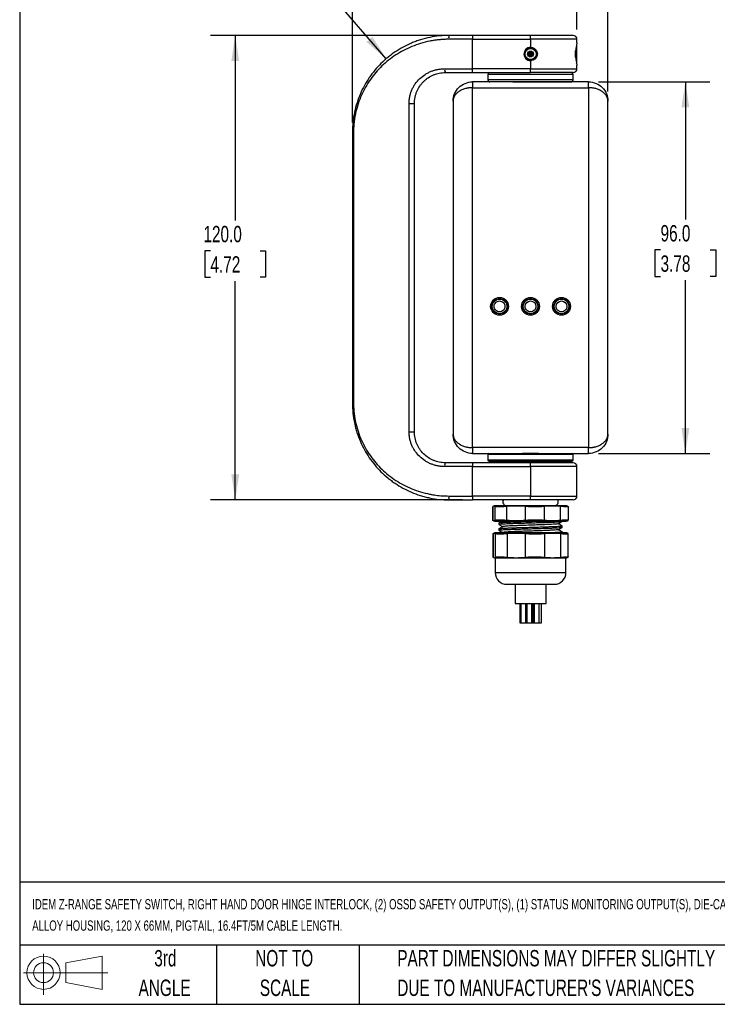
# Model space of a CAD drawing. Header units: millimetres. Extents: x 13 to 546, y 13 to 419.
# Tile 1 of 16: x 13 to 193, y 13 to 267. Entities that reach past the tile are written whole.
import ezdxf

# ---------------------------------------------------------------- set-up
doc = ezdxf.new("R2010")
doc.units = ezdxf.units.MM
doc.header["$LTSCALE"] = 2
doc.layers.add('DIMENSIONS', color=140, linetype='Continuous', lineweight=25)
doc.layers.add('TEXT', color=140, linetype='Continuous', lineweight=25)
doc.styles.add('SLDTEXTSTYLE0', font='TXT', dxfattribs={"width": 0.7})
doc.dimstyles.new('SLDDIMSTYLE0', dxfattribs={"dimtxt": 4.316016, "dimasz": 6.604, "dimexe": 0, "dimexo": 0.0625, "dimgap": 1.079004, "dimtad": 0, "dimtih": 1, "dimtoh": 1, "dimrnd": 1e-09, "dimzin": 4, "dimdsep": 46, "dimtxsty": 'SLDTEXTSTYLE0', "dimsah": 1, "dimcen": 0, "dimadec": 0, "dimazin": 1, "dimtfac": 1, "dimtofl": 0, "dimtmove": 0, "dimatfit": 3, "dimfxl": 0, "dimfrac": 2, "dimtolj": 1, "dimtzin": 12, "dimarcsym": 0})
doc.dimstyles.new('SLDDIMSTYLE1', dxfattribs={"dimtxt": 4.316016, "dimasz": 6.604, "dimexe": 0, "dimexo": 0.0625, "dimgap": 1.079004, "dimtad": 0, "dimtih": 1, "dimtoh": 1, "dimrnd": 1e-09, "dimzin": 4, "dimdsep": 46, "dimtxsty": 'SLDTEXTSTYLE0', "dimsah": 1, "dimcen": 0.09, "dimadec": 0, "dimazin": 1, "dimtfac": 1, "dimtofl": 0, "dimtmove": 0, "dimatfit": 3, "dimfxl": 0, "dimfrac": 2, "dimtolj": 1, "dimtzin": 12, "dimarcsym": 0})

# ---------------------------------------------------------------- blocks, each defined once
blk = doc.blocks.new('Block11')
at = {"color": 7, "linetype": 'Continuous', "lineweight": 18}
for p, q in [((5.18, 10.62), (5.18, 0)), ((10.96, 8.33), (20.35, 10.06)), ((10.96, 3.19), (10.96, 8.33)), ((20.35, 10.06), (20.35, 1.46)), ((0, 5.76), (21.75, 5.76)), ((10.96, 3.19), (20.35, 1.46))]:
    blk.add_line(p, q, dxfattribs=at)
for radius in [4.3, 2.57]:
    blk.add_circle((5.18, 5.76), radius, dxfattribs=at)
blk = doc.blocks.new('Block12')
at = {"color": 7, "linetype": 'Continuous'}
blk.add_blockref('Block11', (0, 0), dxfattribs=at)
blk = doc.blocks.new('_D')
at = {"layer": 'DIMENSIONS'}
for p, q in [((61.97, 285.17), (60.52, 285.17)), ((60.52, 285.17), (60.52, 278.31)), ((74.79, 285.17), (76.24, 285.17)), ((76.24, 285.17), (76.24, 278.31)), ((83.63, 284.56), (77.69, 284.56)), ((107.36, 256.98), (83.63, 284.56)), ((60.52, 278.31), (61.97, 278.31)), ((76.24, 278.31), (74.79, 278.31))]:
    blk.add_line(p, q, dxfattribs=at)
blk.add_solid([(107.36, 256.98), (103.82, 262.65), (102.28, 261.33)], dxfattribs=at)
at = {"layer": 'DIMENSIONS', "char_height": 4.233, "attachment_point": 1, "style": 'SLDTEXTSTYLE0'}
for s, insert in [('R25.0', (60.01, 291.6)), ('0.98', (61.97, 283.77))]:
    blk.add_mtext(s, dxfattribs=dict(at, insert=insert))
blk = doc.blocks.new('_D_1')
at = {"layer": 'DIMENSIONS'}
for p, q in [((98.66, 240.57), (98.66, 309.63)), ((164.66, 248.57), (164.66, 309.63)), ((98.66, 303.28), (118.97, 303.28)), ((124.82, 303.28), (123.37, 303.28)), ((123.37, 303.28), (123.37, 296.42)), ((137.64, 303.28), (139.09, 303.28)), ((139.09, 303.28), (139.09, 296.42)), ((164.66, 303.28), (143.49, 303.28)), ((123.37, 296.42), (124.82, 296.42)), ((139.09, 296.42), (137.64, 296.42))]:
    blk.add_line(p, q, dxfattribs=at)
for points in [[(98.66, 303.28), (105.26, 302.26), (105.26, 304.3)], [(164.66, 303.28), (158.06, 304.3), (158.06, 302.26)]]:
    blk.add_solid(points, dxfattribs=at)
at = {"layer": 'DIMENSIONS', "char_height": 4.233, "attachment_point": 1, "style": 'SLDTEXTSTYLE0'}
for s, insert in [('66.0', (124.82, 309.7)), ('2.60', (124.82, 301.88))]:
    blk.add_mtext(s, dxfattribs=dict(at, insert=insert))
blk = doc.blocks.new('_D_2')
at = {"layer": 'DIMENSIONS'}
for p, q in [((98.66, 240.57), (98.66, 290.91)), ((156.66, 264.57), (156.66, 290.91)), ((98.66, 284.56), (115.68, 284.56)), ((121.53, 284.56), (120.08, 284.56)), ((120.08, 284.56), (120.08, 277.7)), ((134.35, 284.56), (135.8, 284.56)), ((135.8, 284.56), (135.8, 277.7)), ((156.66, 284.56), (140.2, 284.56)), ((120.08, 277.7), (121.53, 277.7)), ((135.8, 277.7), (134.35, 277.7))]:
    blk.add_line(p, q, dxfattribs=at)
for points in [[(98.66, 284.56), (105.26, 283.55), (105.26, 285.58)], [(156.66, 284.56), (150.06, 285.58), (150.06, 283.55)]]:
    blk.add_solid(points, dxfattribs=at)
at = {"layer": 'DIMENSIONS', "char_height": 4.233, "attachment_point": 1, "style": 'SLDTEXTSTYLE0'}
for s, insert in [('58.0', (121.53, 290.99)), ('2.28', (121.53, 283.16))]:
    blk.add_mtext(s, dxfattribs=dict(at, insert=insert))
blk = doc.blocks.new('_D_3')
at = {"layer": 'DIMENSIONS'}
for p, q in [((127.12, 263.03), (62.03, 263.03)), ((68.38, 263.03), (68.38, 215.22)), ((61.97, 207.39), (60.52, 207.39)), ((60.52, 207.39), (60.52, 200.53)), ((74.79, 207.39), (76.24, 207.39)), ((76.24, 207.39), (76.24, 200.53)), ((60.52, 200.53), (61.97, 200.53)), ((68.38, 143.03), (68.38, 199.57)), ((76.24, 200.53), (74.79, 200.53)), ((127.12, 143.03), (62.03, 143.03))]:
    blk.add_line(p, q, dxfattribs=at)
for points in [[(68.38, 263.03), (67.37, 256.42), (69.4, 256.42)], [(68.38, 143.03), (69.4, 149.63), (67.37, 149.63)]]:
    blk.add_solid(points, dxfattribs=at)
at = {"layer": 'DIMENSIONS', "char_height": 4.233, "attachment_point": 1, "style": 'SLDTEXTSTYLE0'}
for s, insert in [('120.0', (60.17, 213.82)), ('4.72', (61.97, 205.99))]:
    blk.add_mtext(s, dxfattribs=dict(at, insert=insert))
blk = doc.blocks.new('_D_4')
at = {"layer": 'DIMENSIONS'}
for p, q in [((162.2, 251.03), (191.01, 251.03)), ((184.66, 251.03), (184.66, 215.43)), ((178.25, 207.61), (176.8, 207.61)), ((176.8, 207.61), (176.8, 200.75)), ((191.08, 207.61), (192.53, 207.61)), ((192.53, 207.61), (192.53, 200.75)), ((176.8, 200.75), (178.25, 200.75)), ((184.66, 155.03), (184.66, 199.78)), ((192.53, 200.75), (191.08, 200.75)), ((162.2, 155.03), (191.01, 155.03))]:
    blk.add_line(p, q, dxfattribs=at)
for points in [[(184.66, 251.03), (183.65, 244.42), (185.68, 244.42)], [(184.66, 155.03), (185.68, 161.63), (183.65, 161.63)]]:
    blk.add_solid(points, dxfattribs=at)
at = {"layer": 'DIMENSIONS', "char_height": 4.233, "attachment_point": 1, "style": 'SLDTEXTSTYLE0'}
for s, insert in [('96.0', (178.25, 214.03)), ('3.78', (178.25, 206.2))]:
    blk.add_mtext(s, dxfattribs=dict(at, insert=insert))

msp = doc.modelspace()

# ---------------------------------------------------------------- linework, layer by layer
for p, q in [((129.661, 262.027), (123.518, 262.027)), ((129.661, 263.027), (129.661, 262.027)), ((144.661, 263.027), (129.661, 263.027)), ((129.661, 254.427), (129.661, 262.027)), ((129.661, 262.027), (144.661, 262.027)), ((144.661, 262.027), (144.661, 263.027)), ((144.661, 262.027), (144.661, 259.952)), ((156.661, 262.027), (144.661, 262.027)), ((156.661, 261.127), (156.661, 262.027)), ((144.661, 259.952), (144.661, 259.727)), ((156.661, 260.614), (156.573, 260.765)), ((156.661, 255.841), (156.661, 260.614)), ((144.072, 258.277), (143.913, 258.277)), ((144.507, 258.277), (144.086, 258.277)), ((144.906, 258.277), (144.507, 258.277)), ((145.281, 258.277), (144.919, 258.277)), ((145.364, 258.467), (145.281, 258.277)), ((145.377, 258.058), (145.281, 258.277)), ((145.409, 258.277), (145.281, 258.277)), ((156.307, 258.227), (156.307, 259.018)), ((156.307, 257.436), (156.307, 258.227)), ((122.494, 254.427), (129.661, 254.427)), ((129.661, 253.427), (129.661, 254.427)), ((144.661, 254.427), (129.661, 254.427)), ((144.661, 256.727), (144.661, 256.503)), ((144.661, 256.503), (144.661, 254.427)), ((144.661, 253.427), (144.661, 254.427)), ((144.661, 254.427), (156.661, 254.427)), ((156.575, 255.691), (156.661, 255.841)), ((156.661, 254.427), (156.661, 255.328)), ((129.661, 253.427), (144.661, 253.427)), ((133.661, 252.927), (133.661, 251.527)), ((155.661, 252.927), (133.661, 252.927)), ((155.661, 251.527), (155.661, 252.927)), ((159.661, 251.027), (129.661, 251.027)), ((129.661, 251.027), (129.661, 249.527)), ((129.661, 156.527), (129.661, 249.527)), ((129.661, 249.527), (159.661, 249.527)), ((155.661, 251.527), (133.661, 251.527)), ((159.661, 249.527), (159.661, 251.027)), ((159.661, 249.527), (159.661, 156.527)), ((113.28, 160.627), (113.28, 245.427)), ((113.28, 245.427), (114.661, 245.427)), ((114.661, 160.627), (114.661, 245.427)), ((124.661, 246.027), (124.661, 160.027)), ((164.661, 160.027), (164.661, 246.027)), ((98.947, 238.027), (98.661, 238.027)), ((98.661, 238.027), (98.661, 168.027)), ((98.947, 238.027), (98.947, 168.027)), ((98.947, 168.027), (98.661, 168.027)), ((113.28, 160.627), (114.661, 160.627)), ((129.661, 156.527), (129.661, 155.027)), ((159.661, 156.527), (129.661, 156.527)), ((159.661, 155.027), (159.661, 156.527)), ((129.661, 155.027), (142.602, 155.027)), ((133.961, 155.027), (133.661, 154.727)), ((133.661, 154.727), (133.661, 153.327)), ((155.661, 154.727), (133.661, 154.727)), ((133.661, 153.327), (133.961, 153.027)), ((155.661, 153.327), (133.661, 153.327)), ((133.961, 153.027), (155.361, 153.027)), ((135.061, 153.027), (135.461, 152.627)), ((146.72, 155.027), (142.602, 155.027)), ((146.72, 155.027), (159.661, 155.027)), ((153.861, 152.627), (154.261, 153.027)), ((155.661, 154.727), (155.361, 155.027)), ((155.361, 153.027), (155.661, 153.327)), ((155.661, 153.327), (155.661, 154.727)), ((129.661, 151.627), (122.494, 151.627)), ((129.661, 152.627), (129.661, 151.627)), ((144.661, 152.627), (129.661, 152.627)), ((129.661, 144.027), (129.661, 151.627)), ((129.661, 151.627), (144.661, 151.627)), ((144.661, 151.627), (144.661, 152.627)), ((144.661, 151.627), (144.661, 144.027)), ((156.661, 151.627), (144.661, 151.627)), ((156.661, 144.027), (156.661, 151.627)), ((123.518, 144.027), (129.661, 144.027)), ((129.661, 144.027), (129.661, 143.027)), ((144.661, 144.027), (129.661, 144.027)), ((144.661, 143.027), (129.661, 143.027)), ((144.661, 143.027), (144.661, 144.027)), ((144.661, 144.027), (156.661, 144.027)), ((134.881, 141.297), (134.881, 137.758)), ((134.917, 141.34), (134.891, 141.297)), ((134.917, 137.714), (134.917, 141.34)), ((144.661, 141.527), (135.465, 141.527)), ((135.543, 137.714), (135.543, 141.34)), ((138.545, 137.714), (138.545, 141.34)), ((143.325, 137.714), (143.325, 141.34)), ((153.857, 141.527), (144.661, 141.527)), ((148.289, 137.714), (148.289, 141.34)), ((152.444, 137.714), (152.444, 141.34)), ((154.23, 141.407), (154.404, 141.34)), ((154.441, 137.758), (154.441, 141.297)), ((134.917, 137.714), (134.891, 137.758)), ((135.465, 137.527), (144.661, 137.527)), ((144.661, 137.527), (153.857, 137.527)), ((152.861, 137.48), (152.861, 137.527)), ((154.23, 137.647), (154.404, 137.714)), ((136.461, 137.009), (136.461, 136.72)), ((136.461, 135.489), (136.461, 135.2)), ((152.861, 135.96), (152.861, 136.249)), ((134.934, 134.31), (134.934, 128.244)), ((134.97, 134.358), (134.97, 128.197)), ((153.811, 134.527), (135.511, 134.527)), ((135.589, 128.197), (135.589, 134.358)), ((137.542, 134.601), (137.415, 134.527)), ((138.592, 134.358), (138.592, 128.197)), ((143.318, 134.358), (143.318, 128.197)), ((148.282, 134.358), (148.282, 128.197)), ((152.391, 134.358), (152.391, 128.197)), ((152.82, 134.426), (152.836, 134.44)), ((152.837, 134.42), (152.848, 134.426)), ((152.861, 134.527), (152.861, 134.729)), ((154.351, 134.358), (154.18, 134.414)), ((154.388, 128.244), (154.388, 134.31)), ((135.511, 128.027), (135.511, 124.227)), ((135.511, 128.027), (135.577, 128.027)), ((135.577, 128.027), (153.811, 128.027)), ((153.811, 124.227), (153.811, 128.027)), ((154.351, 128.197), (154.18, 128.14)), ((135.511, 124.227), (153.811, 124.227)), ((140.661, 121.227), (140.661, 116.227)), ((148.661, 116.227), (148.661, 121.227)), ((140.661, 116.227), (148.661, 116.227)), ((141.923, 116.227), (141.923, 111.227)), ((142.119, 116.227), (142.119, 111.227)), ((143.419, 111.227), (143.419, 116.227)), ((143.74, 116.227), (143.74, 111.227)), ((145.04, 111.227), (145.04, 116.227)), ((145.311, 111.227), (145.311, 116.227)), ((145.564, 116.227), (145.564, 111.227)), ((146.864, 111.227), (146.864, 116.227)), ((147.519, 111.227), (147.519, 116.227)), ((141.923, 111.227), (142.119, 111.227)), ((142.119, 111.227), (143.419, 111.227)), ((143.419, 111.227), (143.74, 111.227)), ((143.74, 111.227), (145.04, 111.227)), ((145.04, 111.227), (145.311, 111.227)), ((145.311, 111.227), (145.564, 111.227)), ((145.564, 111.227), (146.864, 111.227)), ((146.864, 111.227), (147.519, 111.227))]:
    msp.add_line(p, q)
for centre, radius in [((144.661, 258.227), 1.45), ((144.661, 258.227), 0.75), ((136.661, 193.027), 2.3), ((136.661, 193.027), 2), ((136.661, 193.027), 1.9), ((144.661, 193.027), 2.3), ((144.661, 193.027), 2), ((144.661, 193.027), 1.9), ((152.661, 193.027), 2.3), ((152.661, 193.027), 2), ((152.661, 193.027), 1.9)]:
    msp.add_circle(centre, radius)
for centre, radius, start, end in [((125.375, 262.272), 1.873, 156.22765, 187.51214), ((155.661, 262.027), 1, 0, 90), ((144.661, 258.227), 1.725, 90, 270), ((144.661, 258.227), 1.5, 90, 270), ((167.65, 258.227), 11.365, 165.22224, 194.77777), ((124.119, 254.184), 1.643, 171.49318, 207.43146), ((155.661, 254.427), 1, 270, 0), ((134.161, 252.927), 0.5, 90, 180), ((155.161, 252.927), 0.5, 0, 90), ((134.161, 251.527), 0.5, 180, 270), ((155.161, 251.527), 0.5, 270, 0), ((124.119, 151.87), 1.643, 152.56854, 188.50682), ((155.661, 151.627), 1, 0, 90), ((125.375, 143.782), 1.873, 172.48786, 203.77235), ((138.511, 142.527), 1, 150, 270), ((150.811, 142.527), 1, 270, 30.56426), ((155.661, 144.027), 1, 270, 0), ((139.272, 127.018), 15, 104.70489, 106.20311), ((150.049, 127.018), 15, 73.79693, 75.29511), ((139.272, 152.036), 15, 253.79693, 255.29511), ((150.049, 152.036), 15, 284.70489, 286.20311), ((136.461, 129.618), 5, 100.95496, 103.21801), ((152.861, 129.618), 5, 74.61834, 79.04504), ((152.861, 132.936), 5, 280.95496, 285.35718), ((138.511, 124.227), 3, 180, 270), ((150.811, 124.227), 3, 270, 0)]:
    msp.add_arc(centre, radius, start, end)
for points, knots in [([(123.661, 263.027), (121.932, 263.027), (120.255, 262.85), (117.809, 262.347), (117.005, 262.139), (115.817, 261.768), (115.424, 261.635), (114.653, 261.351), (114.273, 261.201), (112.403, 260.408), (111, 259.643), (109.348, 258.529), (109.023, 258.297), (108.386, 257.822), (108.075, 257.578), (107.163, 256.827), (106.583, 256.301), (105.474, 255.198), (104.946, 254.621), (104.192, 253.715), (103.947, 253.407), (103.47, 252.775), (103.238, 252.451), (102.117, 250.809), (101.346, 249.415), (100.381, 247.176), (100.091, 246.405), (99.583, 244.805), (99.368, 243.991), (99.02, 242.336), (98.887, 241.494), (98.707, 239.779), (98.661, 238.902), (98.661, 238.027)], [0, 0, 0, 0, 0.125, 0.125, 0.1875, 0.1875, 0.21875, 0.21875, 0.25, 0.25, 0.375, 0.375, 0.40625, 0.40625, 0.4375, 0.4375, 0.5, 0.5, 0.5625, 0.5625, 0.59375, 0.59375, 0.625, 0.625, 0.75, 0.75, 0.8125, 0.8125, 0.875, 0.875, 0.9375, 0.9375, 1, 1, 1, 1]), ([(123.518, 262.027), (123.368, 262.026), (123.069, 262.025), (122.62, 262.012), (122.172, 261.993), (121.725, 261.965), (121.278, 261.929), (120.833, 261.885), (120.387, 261.833), (119.943, 261.773), (119.499, 261.705), (119.057, 261.63), (117.967, 261.423), (116.25, 260.994), (113.999, 260.193), (111.856, 259.194), (109.85, 258.015), (107.977, 256.663), (106.248, 255.149), (104.675, 253.487), (103.256, 251.668), (102.017, 249.722), (100.948, 247.611), (100.086, 245.387), (99.592, 243.576), (99.337, 242.31), (99.216, 241.597), (99.118, 240.884), (99.041, 240.171), (98.987, 239.457), (98.953, 238.742), (98.949, 238.265), (98.947, 238.027)], [0, 0, 0, 0, 0.0112414, 0.0224923, 0.0337561, 0.0450362, 0.0563362, 0.0676593, 0.079009, 0.0903887, 0.1018016, 0.1132512, 0.1247407, 0.1868144, 0.2498692, 0.3118683, 0.3746151, 0.4371268, 0.4996637, 0.5626868, 0.6246139, 0.6880737, 0.7493016, 0.8132278, 0.8745218, 0.8928384, 0.9109717, 0.9289527, 0.9468134, 0.9645861, 0.9823039, 1, 1, 1, 1]), ([(155.661, 263.027), (155.661, 263.027), (154.502, 263.027), (150.376, 263.027), (147.578, 263.027), (144.661, 263.027)], [0, 0, 0, 0, 0.5, 0.5, 1, 1, 1, 1]), ([(144.661, 259.952), (144.776, 259.952), (144.89, 259.941), (145.113, 259.898), (145.224, 259.865), (145.436, 259.78), (145.537, 259.728), (145.728, 259.605), (145.819, 259.533), (145.983, 259.375), (146.056, 259.288), (146.186, 259.1), (146.242, 258.999), (146.377, 258.686), (146.424, 258.457), (146.425, 258.115), (146.413, 258), (146.367, 257.776), (146.333, 257.667), (146.243, 257.457), (146.187, 257.356), (146.058, 257.169), (145.985, 257.082), (145.819, 256.922), (145.73, 256.851), (145.54, 256.728), (145.437, 256.674), (145.119, 256.547), (144.892, 256.503), (144.661, 256.503)], [0, 0, 0, 0, 0.0625, 0.0625, 0.125, 0.125, 0.1875, 0.1875, 0.25, 0.25, 0.3125, 0.3125, 0.375, 0.375, 0.5, 0.5, 0.5625, 0.5625, 0.625, 0.625, 0.6875, 0.6875, 0.75, 0.75, 0.8125, 0.8125, 0.875, 0.875, 1, 1, 1, 1]), ([(144.661, 259.727), (144.76, 259.727), (144.858, 259.717), (145.05, 259.679), (145.145, 259.65), (145.326, 259.575), (145.412, 259.529), (145.575, 259.42), (145.652, 259.357), (145.859, 259.15), (145.971, 258.983), (146.121, 258.623), (146.161, 258.426), (146.161, 258.128), (146.151, 258.03), (146.113, 257.838), (146.084, 257.743), (146.009, 257.562), (145.963, 257.476), (145.854, 257.313), (145.791, 257.236), (145.584, 257.029), (145.417, 256.917), (145.056, 256.767), (144.859, 256.727), (144.661, 256.727)], [0, 0, 0, 0, 0.0625, 0.0625, 0.125, 0.125, 0.1875, 0.1875, 0.25, 0.25, 0.375, 0.375, 0.5, 0.5, 0.5625, 0.5625, 0.625, 0.625, 0.6875, 0.6875, 0.75, 0.75, 0.875, 0.875, 1, 1, 1, 1]), ([(144.079, 258.291), (144.084, 258.38), (144.091, 258.515), (144.097, 258.654), (144.099, 258.702)], [0, 0, 0, 0, 0.6519184, 1, 1, 1, 1]), ([(144.106, 257.723), (144.102, 257.806), (144.093, 257.988), (144.084, 258.166), (144.079, 258.263)], [0, 0, 0, 0, 0.4527022, 1, 1, 1, 1]), ([(144.507, 258.277), (144.435, 258.113), (144.34, 257.899), (144.246, 257.686), (144.225, 257.636)], [0, 0, 0, 0, 0.7668533, 1, 1, 1, 1]), ([(144.507, 258.277), (144.435, 258.441), (144.351, 258.63), (144.268, 258.819), (144.257, 258.844)], [0, 0, 0, 0, 0.8679497, 1, 1, 1, 1]), ([(144.496, 257.511), (144.497, 257.567), (144.5, 257.72), (144.503, 257.975), (144.506, 258.176), (144.507, 258.277)], [0, 0, 0, 0, 0.2223611, 0.6110302, 1, 1, 1, 1]), ([(144.507, 258.277), (144.506, 258.369), (144.503, 258.561), (144.5, 258.785), (144.498, 258.916), (144.498, 258.949)], [0, 0, 0, 0, 0.4043667, 0.8485913, 1, 1, 1, 1]), ([(144.804, 258.952), (144.762, 258.856), (144.663, 258.631), (144.564, 258.406), (144.507, 258.277)], [0, 0, 0, 0, 0.4272282, 1, 1, 1, 1]), ([(144.844, 257.513), (144.788, 257.639), (144.676, 257.894), (144.564, 258.148), (144.507, 258.277)], [0, 0, 0, 0, 0.4944521, 1, 1, 1, 1]), ([(144.897, 257.522), (144.897, 257.572), (144.9, 257.723), (144.906, 257.971), (144.91, 258.166), (144.912, 258.263)], [0, 0, 0, 0, 0.1995526, 0.5996004, 1, 1, 1, 1]), ([(144.912, 258.291), (144.91, 258.38), (144.906, 258.566), (144.901, 258.777), (144.899, 258.9), (144.899, 258.923)], [0, 0, 0, 0, 0.426183, 0.8943951, 1, 1, 1, 1]), ([(145.281, 258.277), (145.209, 258.113), (145.102, 257.869), (144.994, 257.625), (144.959, 257.545)], [0, 0, 0, 0, 0.6722069, 1, 1, 1, 1]), ([(145.281, 258.277), (145.209, 258.441), (145.119, 258.645), (145.03, 258.849), (145.012, 258.888)], [0, 0, 0, 0, 0.80460419, 1, 1, 1, 1]), ([(145.281, 258.277), (145.285, 258.369), (145.291, 258.477), (145.296, 258.582), (145.297, 258.597)], [0, 0, 0, 0, 0.85508933, 1, 1, 1, 1]), ([(145.302, 257.863), (145.3, 257.9), (145.293, 258.037), (145.286, 258.176), (145.281, 258.277)], [0, 0, 0, 0, 0.27542457, 1, 1, 1, 1]), ([(113.28, 245.427), (113.281, 245.514), (113.282, 245.687), (113.294, 245.946), (113.313, 246.205), (113.34, 246.463), (113.374, 246.72), (113.416, 246.976), (113.507, 247.443), (113.683, 248.113), (114.002, 248.958), (114.403, 249.763), (115.037, 250.771), (116.009, 251.901), (117.174, 252.815), (118.194, 253.403), (119, 253.77), (119.84, 254.061), (120.612, 254.248), (121.3, 254.357), (121.895, 254.416), (122.295, 254.424), (122.494, 254.427)], [0, 0, 0, 0, 0.0178325, 0.0356363, 0.0534294, 0.0712301, 0.0890563, 0.1069263, 0.1248577, 0.1872229, 0.2501069, 0.312155, 0.3748175, 0.4998258, 0.624792, 0.6870772, 0.7494262, 0.8121228, 0.8747043, 0.9165891, 0.9583005, 1, 1, 1, 1]), ([(114.661, 245.427), (114.661, 245.966), (114.715, 246.494), (114.872, 247.272), (114.937, 247.529), (115.094, 248.038), (115.186, 248.289), (115.492, 249.017), (115.741, 249.476), (116.182, 250.127), (116.34, 250.338), (116.673, 250.739), (116.848, 250.93), (117.215, 251.293), (117.407, 251.466), (117.809, 251.793), (118.019, 251.948), (118.669, 252.38), (119.124, 252.622), (119.84, 252.918), (120.084, 253.005), (120.584, 253.157), (120.839, 253.221), (121.609, 253.375), (122.13, 253.427), (122.661, 253.427)], [0, 0, 0, 0, 0.125, 0.125, 0.1875, 0.1875, 0.25, 0.25, 0.375, 0.375, 0.4375, 0.4375, 0.5, 0.5, 0.5625, 0.5625, 0.625, 0.625, 0.75, 0.75, 0.8125, 0.8125, 0.875, 0.875, 1, 1, 1, 1]), ([(155.661, 253.427), (155.66, 253.427), (155.658, 253.427), (155.642, 253.427), (155.617, 253.427), (155.581, 253.427), (155.535, 253.427), (155.438, 253.427), (155.249, 253.427), (154.9, 253.427), (154.445, 253.427), (153.689, 253.427), (152.495, 253.427), (151.023, 253.427), (149.73, 253.427), (148.73, 253.427), (147.705, 253.427), (146.794, 253.427), (146, 253.427), (145.332, 253.427), (144.885, 253.427), (144.661, 253.427)], [0, 0, 0, 0, 0.0194537, 0.0388729, 0.0582757, 0.0776802, 0.0971045, 0.1165667, 0.178315, 0.2400936, 0.3044161, 0.3687691, 0.5000067, 0.6312443, 0.6955668, 0.7599198, 0.821668, 0.8834467, 0.9223152, 0.9611179, 1, 1, 1, 1]), ([(124.661, 246.027), (124.661, 246.682), (124.791, 247.336), (125.292, 248.545), (125.663, 249.1), (126.588, 250.025), (127.143, 250.396), (128.352, 250.897), (129.006, 251.027), (129.661, 251.027)], [0, 0, 0, 0, 0.25, 0.25, 0.5, 0.5, 0.75, 0.75, 1, 1, 1, 1]), ([(129.661, 249.527), (129.592, 249.527), (129.453, 249.525), (129.246, 249.516), (129.039, 249.501), (128.832, 249.48), (128.626, 249.452), (128.421, 249.419), (128.218, 249.379), (128.018, 249.334), (127.568, 249.217), (126.886, 248.967), (126.105, 248.521), (125.453, 247.961), (125.069, 247.448), (124.85, 247), (124.746, 246.694), (124.675, 246.364), (124.666, 246.151), (124.661, 246.027)], [0, 0, 0, 0, 0.0237238, 0.0475319, 0.0714445, 0.0954814, 0.119662, 0.1440055, 0.1685307, 0.1932559, 0.2181991, 0.3380605, 0.4684421, 0.5942778, 0.7386429, 0.8014679, 0.8723901, 0.9255102, 1, 1, 1, 1]), ([(140.051, 251.027), (140.442, 251.027), (141.234, 251.027), (142.512, 251.027), (143.747, 251.027), (144.908, 251.027), (146.334, 251.027), (147.744, 251.027), (149.085, 251.027), (150.038, 251.027), (150.928, 251.027), (151.824, 251.027), (152.691, 251.027), (153.48, 251.027), (154.118, 251.027), (154.616, 251.027), (154.965, 251.027), (155.142, 251.027), (155.149, 251.027), (155.151, 251.027)], [0, 0, 0, 0, 0.0602128, 0.1222931, 0.1861332, 0.2360206, 0.2859329, 0.3877197, 0.4386687, 0.489643, 0.5395304, 0.5894427, 0.6532608, 0.7153464, 0.7755759, 0.8357831, 0.897869, 0.9617091, 1, 1, 1, 1]), ([(159.661, 251.027), (160.315, 251.027), (160.97, 250.897), (162.179, 250.396), (162.734, 250.025), (163.659, 249.1), (164.03, 248.545), (164.531, 247.336), (164.661, 246.682), (164.661, 246.027)], [0, 0, 0, 0, 0.25, 0.25, 0.5, 0.5, 0.75, 0.75, 1, 1, 1, 1]), ([(164.661, 246.027), (164.66, 246.081), (164.658, 246.183), (164.644, 246.328), (164.624, 246.456), (164.602, 246.566), (164.557, 246.75), (164.472, 247), (164.253, 247.448), (163.869, 247.961), (163.217, 248.521), (162.436, 248.967), (161.705, 249.235), (161.146, 249.373), (160.78, 249.442), (160.409, 249.491), (160.035, 249.521), (159.785, 249.525), (159.661, 249.527)], [0, 0, 0, 0, 0.0323684, 0.0613167, 0.0868447, 0.1089526, 0.1276401, 0.1985592, 0.2613905, 0.4057542, 0.5315977, 0.6619779, 0.7818467, 0.8265764, 0.870647, 0.9141661, 0.9572454, 1, 1, 1, 1]), ([(135.261, 193.027), (135.261, 193.398), (135.408, 193.755), (135.933, 194.28), (136.29, 194.427), (137.032, 194.427), (137.388, 194.28), (137.913, 193.755), (138.061, 193.398), (138.061, 193.027)], [0, 0, 0, 0, 0.25, 0.25, 0.5, 0.5, 0.75, 0.75, 1, 1, 1, 1]), ([(143.261, 193.027), (143.261, 193.8), (143.888, 194.427), (145.434, 194.427), (146.061, 193.8), (146.061, 193.027)], [0, 0, 0, 0, 0.5, 0.5, 1, 1, 1, 1]), ([(151.261, 193.027), (151.261, 193.8), (151.888, 194.427), (153.434, 194.427), (154.061, 193.8), (154.061, 193.027)], [0, 0, 0, 0, 0.5, 0.5, 1, 1, 1, 1]), ([(138.061, 193.027), (138.061, 192.656), (137.913, 192.3), (137.388, 191.775), (137.032, 191.627), (136.29, 191.627), (135.933, 191.775), (135.408, 192.3), (135.261, 192.656), (135.261, 193.027)], [0, 0, 0, 0, 0.25, 0.25, 0.5, 0.5, 0.75, 0.75, 1, 1, 1, 1]), ([(146.061, 193.027), (146.061, 192.656), (145.913, 192.3), (145.388, 191.775), (145.032, 191.627), (144.29, 191.627), (143.933, 191.775), (143.408, 192.3), (143.261, 192.656), (143.261, 193.027)], [0, 0, 0, 0, 0.25, 0.25, 0.5, 0.5, 0.75, 0.75, 1, 1, 1, 1]), ([(154.061, 193.027), (154.061, 192.656), (153.913, 192.3), (153.388, 191.775), (153.032, 191.627), (152.29, 191.627), (151.933, 191.775), (151.408, 192.3), (151.261, 192.656), (151.261, 193.027)], [0, 0, 0, 0, 0.25, 0.25, 0.5, 0.5, 0.75, 0.75, 1, 1, 1, 1]), ([(98.661, 168.027), (98.661, 166.274), (98.843, 164.573), (99.275, 162.502), (99.372, 162.091), (99.587, 161.273), (99.705, 160.866), (100.084, 159.67), (100.373, 158.899), (101.017, 157.401), (101.372, 156.675), (102.149, 155.265), (102.571, 154.579), (103.913, 152.616), (104.912, 151.416), (106.575, 149.76), (107.157, 149.233), (108.073, 148.478), (108.387, 148.232), (109.023, 147.757), (109.347, 147.527), (110.99, 146.418), (112.387, 145.655), (114.619, 144.705), (115.387, 144.421), (116.576, 144.049), (116.979, 143.933), (117.788, 143.723), (118.195, 143.628), (120.245, 143.205), (121.929, 143.027), (123.661, 143.027)], [0, 0, 0, 0, 0.125, 0.125, 0.15625, 0.15625, 0.1875, 0.1875, 0.25, 0.25, 0.3125, 0.3125, 0.375, 0.375, 0.5, 0.5, 0.5625, 0.5625, 0.59375, 0.59375, 0.625, 0.625, 0.75, 0.75, 0.8125, 0.8125, 0.84375, 0.84375, 0.875, 0.875, 1, 1, 1, 1]), ([(98.947, 168.027), (98.947, 167.889), (98.949, 167.612), (98.96, 167.198), (98.978, 166.783), (99.004, 166.369), (99.037, 165.955), (99.077, 165.541), (99.125, 165.127), (99.181, 164.714), (99.243, 164.3), (99.314, 163.887), (99.392, 163.474), (99.613, 162.406), (100.079, 160.689), (100.941, 158.458), (102.014, 156.337), (103.256, 154.387), (104.674, 152.569), (106.243, 150.91), (107.971, 149.395), (109.843, 148.044), (111.844, 146.867), (113.979, 145.869), (116.228, 145.067), (118.069, 144.605), (119.408, 144.361), (120.225, 144.239), (121.045, 144.144), (121.867, 144.077), (122.691, 144.035), (123.243, 144.03), (123.518, 144.027)], [0, 0, 0, 0, 0.0102689, 0.0205405, 0.0308213, 0.0411177, 0.0514364, 0.0617837, 0.072166, 0.0825896, 0.0930608, 0.1035857, 0.1141705, 0.1248209, 0.1861871, 0.2501937, 0.3117555, 0.3755778, 0.4372689, 0.5000504, 0.5626711, 0.6252704, 0.6877389, 0.74947, 0.8126197, 0.8747878, 0.8959017, 0.9168896, 0.9377723, 0.9585707, 0.9793061, 1, 1, 1, 1]), ([(122.494, 151.627), (122.395, 151.628), (122.196, 151.63), (121.898, 151.644), (121.601, 151.668), (121.305, 151.701), (121.01, 151.743), (120.521, 151.829), (119.846, 151.992), (119.006, 152.282), (118.2, 152.648), (117.178, 153.236), (116.015, 154.148), (115.043, 155.276), (114.407, 156.282), (114.006, 157.088), (113.687, 157.931), (113.493, 158.662), (113.383, 159.258), (113.324, 159.712), (113.287, 160.169), (113.282, 160.474), (113.28, 160.627)], [0, 0, 0, 0, 0.0207956, 0.0415746, 0.062357, 0.0831628, 0.104012, 0.1249245, 0.1874572, 0.250112, 0.3124684, 0.3747686, 0.4999328, 0.6242821, 0.6871707, 0.7494508, 0.8120279, 0.8741031, 0.9057022, 0.9371519, 0.9685513, 1, 1, 1, 1]), ([(122.661, 152.627), (122.13, 152.627), (121.61, 152.679), (120.846, 152.831), (120.594, 152.894), (120.095, 153.045), (119.847, 153.134), (119.126, 153.432), (118.671, 153.674), (117.81, 154.245), (117.402, 154.577), (116.666, 155.304), (116.335, 155.702), (115.895, 156.351), (115.756, 156.578), (115.505, 157.04), (115.392, 157.276), (115.086, 158), (114.929, 158.504), (114.715, 159.555), (114.661, 160.089), (114.661, 160.627)], [0, 0, 0, 0, 0.125, 0.125, 0.1875, 0.1875, 0.25, 0.25, 0.375, 0.375, 0.5, 0.5, 0.625, 0.625, 0.6875, 0.6875, 0.75, 0.75, 0.875, 0.875, 1, 1, 1, 1]), ([(124.661, 160.027), (124.662, 159.973), (124.664, 159.871), (124.678, 159.726), (124.698, 159.599), (124.72, 159.489), (124.765, 159.304), (124.85, 159.054), (125.069, 158.606), (125.453, 158.093), (126.105, 157.533), (126.886, 157.087), (127.617, 156.819), (128.175, 156.682), (128.542, 156.613), (128.913, 156.564), (129.286, 156.533), (129.536, 156.529), (129.661, 156.527)], [0, 0, 0, 0, 0.0323684, 0.0613167, 0.0868447, 0.1089526, 0.1276401, 0.1985592, 0.2613905, 0.4057542, 0.5315977, 0.6619779, 0.7818467, 0.8265764, 0.870647, 0.9141661, 0.9572454, 1, 1, 1, 1]), ([(129.661, 155.027), (129.006, 155.027), (128.352, 155.157), (127.143, 155.658), (126.588, 156.029), (125.663, 156.954), (125.292, 157.509), (124.791, 158.718), (124.661, 159.373), (124.661, 160.027)], [0, 0, 0, 0, 0.25, 0.25, 0.5, 0.5, 0.75, 0.75, 1, 1, 1, 1]), ([(159.661, 156.527), (159.73, 156.528), (159.868, 156.529), (160.076, 156.538), (160.283, 156.553), (160.49, 156.575), (160.696, 156.602), (160.9, 156.635), (161.103, 156.675), (161.304, 156.721), (161.754, 156.837), (162.436, 157.087), (163.217, 157.533), (163.869, 158.093), (164.252, 158.606), (164.472, 159.054), (164.576, 159.36), (164.646, 159.69), (164.656, 159.903), (164.661, 160.027)], [0, 0, 0, 0, 0.0237238, 0.0475319, 0.0714445, 0.0954814, 0.119662, 0.1440055, 0.1685307, 0.1932559, 0.2181991, 0.3380605, 0.4684421, 0.5942778, 0.7386429, 0.8014679, 0.8723901, 0.9255102, 1, 1, 1, 1]), ([(164.661, 160.027), (164.661, 159.373), (164.531, 158.718), (164.03, 157.509), (163.659, 156.954), (162.734, 156.029), (162.179, 155.658), (160.97, 155.157), (160.315, 155.027), (159.661, 155.027)], [0, 0, 0, 0, 0.25, 0.25, 0.5, 0.5, 0.75, 0.75, 1, 1, 1, 1]), ([(155.661, 152.627), (155.661, 152.627), (154.502, 152.627), (150.376, 152.627), (147.578, 152.627), (144.661, 152.627)], [0, 0, 0, 0, 0.5, 0.5, 1, 1, 1, 1]), ([(155.661, 143.027), (155.66, 143.027), (155.658, 143.027), (155.642, 143.027), (155.617, 143.027), (155.581, 143.027), (155.535, 143.027), (155.438, 143.027), (155.249, 143.027), (154.9, 143.027), (154.445, 143.027), (153.689, 143.027), (152.495, 143.027), (151.023, 143.027), (149.73, 143.027), (148.73, 143.027), (147.705, 143.027), (146.794, 143.027), (146, 143.027), (145.332, 143.027), (144.885, 143.027), (144.661, 143.027)], [0, 0, 0, 0, 0.0194537, 0.0388729, 0.0582757, 0.0776802, 0.0971045, 0.1165667, 0.178315, 0.2400936, 0.3044161, 0.3687691, 0.5000067, 0.6312443, 0.6955668, 0.7599198, 0.821668, 0.8834467, 0.9223152, 0.9611179, 1, 1, 1, 1]), ([(135.543, 141.34), (135.438, 141.411), (135.334, 141.444), (135.126, 141.444), (135.021, 141.411), (134.917, 141.34)], [0, 0, 0, 0, 0.5, 0.5, 1, 1, 1, 1]), ([(138.545, 141.34), (138.141, 141.304), (137.767, 141.276), (137.251, 141.247), (137.086, 141.239), (136.781, 141.23), (136.64, 141.227), (136.248, 141.227), (136.03, 141.237), (135.787, 141.266), (135.719, 141.278), (135.61, 141.306), (135.569, 141.322), (135.543, 141.34)], [0, 0, 0, 0, 0.25, 0.25, 0.375, 0.375, 0.5, 0.5, 0.75, 0.75, 0.875, 0.875, 1, 1, 1, 1]), ([(143.325, 141.34), (142.53, 141.411), (141.733, 141.444), (140.138, 141.444), (139.341, 141.411), (138.545, 141.34)], [0, 0, 0, 0, 0.5, 0.5, 1, 1, 1, 1]), ([(148.289, 141.34), (147.938, 141.304), (147.559, 141.276), (146.95, 141.247), (146.74, 141.239), (146.319, 141.23), (146.105, 141.227), (145.458, 141.227), (145.013, 141.237), (144.368, 141.266), (144.156, 141.278), (143.735, 141.306), (143.527, 141.322), (143.325, 141.34)], [0, 0, 0, 0, 0.25, 0.25, 0.375, 0.375, 0.5, 0.5, 0.75, 0.75, 0.875, 0.875, 1, 1, 1, 1]), ([(152.444, 141.34), (151.752, 141.411), (151.06, 141.444), (149.673, 141.444), (148.98, 141.411), (148.289, 141.34)], [0, 0, 0, 0, 0.5, 0.5, 1, 1, 1, 1]), ([(154.431, 141.297), (154.434, 141.293), (154.451, 141.27), (154.355, 141.24), (154.112, 141.222), (153.704, 141.234), (153.194, 141.267), (152.722, 141.313), (152.444, 141.34)], [0, 0, 0, 0, 0.03388921, 0.19824967, 0.43475892, 0.59916181, 0.76356809, 1, 1, 1, 1]), ([(135.543, 137.714), (135.438, 137.643), (135.334, 137.61), (135.126, 137.61), (135.021, 137.643), (134.917, 137.714)], [0, 0, 0, 0, 0.5, 0.5, 1, 1, 1, 1]), ([(138.545, 137.714), (138.141, 137.75), (137.767, 137.779), (137.251, 137.808), (137.086, 137.815), (136.781, 137.825), (136.64, 137.827), (136.248, 137.827), (136.03, 137.817), (135.787, 137.788), (135.719, 137.777), (135.61, 137.749), (135.569, 137.732), (135.543, 137.714)], [0, 0, 0, 0, 0.25, 0.25, 0.375, 0.375, 0.5, 0.5, 0.75, 0.75, 0.875, 0.875, 1, 1, 1, 1]), ([(149.115, 137.527), (148.721, 137.514), (147.922, 137.487), (146.604, 137.448), (145.227, 137.406), (143.891, 137.366), (142.614, 137.327), (141.398, 137.291), (140.209, 137.252), (139.112, 137.211), (138.165, 137.169), (137.408, 137.127), (136.856, 137.089), (136.518, 137.049), (136.484, 137.022), (136.468, 137.009)], [0, 0, 0, 0, 0.0775422, 0.157333, 0.2348752, 0.3146657, 0.3843127, 0.4555726, 0.5331143, 0.6129046, 0.6904462, 0.7702361, 0.8477851, 0.9275833, 1, 1, 1, 1]), ([(137.363, 137.537), (137.243, 137.468), (136.945, 137.296), (136.648, 137.124), (136.47, 137.021)], [0, 0, 0, 0, 0.4022584, 1, 1, 1, 1]), ([(136.486, 136.72), (136.479, 136.724), (136.448, 136.742), (136.63, 136.774), (137.029, 136.814), (137.667, 136.853), (138.492, 136.895), (139.502, 136.937), (140.507, 136.973), (141.592, 137.007), (142.742, 137.042), (144.109, 137.083), (145.503, 137.126), (146.862, 137.167), (148.17, 137.206), (149.367, 137.246), (150.44, 137.288), (151.34, 137.33), (152.06, 137.371), (152.556, 137.409), (152.831, 137.447), (152.834, 137.47), (152.836, 137.48)], [0, 0, 0, 0, 0.016303, 0.0692521, 0.1237369, 0.1766835, 0.2311656, 0.2841122, 0.3385941, 0.3717297, 0.4246738, 0.4791532, 0.5320973, 0.5865764, 0.6395255, 0.6940103, 0.7469569, 0.8014387, 0.8543887, 0.9088745, 0.9618211, 1, 1, 1, 1]), ([(143.325, 137.714), (142.53, 137.643), (141.733, 137.61), (140.138, 137.61), (139.341, 137.643), (138.545, 137.714)], [0, 0, 0, 0, 0.5, 0.5, 1, 1, 1, 1]), ([(148.289, 137.714), (147.938, 137.75), (147.559, 137.779), (146.95, 137.808), (146.74, 137.815), (146.319, 137.825), (146.105, 137.827), (145.458, 137.827), (145.013, 137.817), (144.368, 137.788), (144.156, 137.777), (143.735, 137.749), (143.527, 137.732), (143.325, 137.714)], [0, 0, 0, 0, 0.25, 0.25, 0.375, 0.375, 0.5, 0.5, 0.75, 0.75, 0.875, 0.875, 1, 1, 1, 1]), ([(152.444, 137.714), (151.752, 137.643), (151.06, 137.61), (149.673, 137.61), (148.98, 137.643), (148.289, 137.714)], [0, 0, 0, 0, 0.5, 0.5, 1, 1, 1, 1]), ([(151.782, 136.85), (151.96, 136.953), (152.316, 137.159), (152.672, 137.364), (152.85, 137.467)], [0, 0, 0, 0, 0.4999547, 1, 1, 1, 1]), ([(154.431, 137.758), (154.434, 137.761), (154.451, 137.784), (154.355, 137.814), (154.112, 137.832), (153.704, 137.82), (153.194, 137.787), (152.722, 137.741), (152.444, 137.714)], [0, 0, 0, 0, 0.0338892, 0.1982497, 0.4347589, 0.5991618, 0.7635681, 1, 1, 1, 1]), ([(152.854, 136.249), (152.856, 136.248), (152.894, 136.233), (152.75, 136.204), (152.404, 136.164), (151.817, 136.125), (151.028, 136.084), (150.063, 136.042), (148.937, 136), (147.699, 135.961), (146.363, 135.921), (144.991, 135.879), (143.598, 135.837), (142.413, 135.801), (141.28, 135.767), (140.208, 135.732), (139.112, 135.691), (138.165, 135.649), (137.408, 135.607), (136.856, 135.569), (136.518, 135.529), (136.484, 135.502), (136.468, 135.489)], [0, 0, 0, 0, 0.00350177, 0.05798358, 0.11093359, 0.16541939, 0.21836597, 0.27284786, 0.32579701, 0.3802818, 0.4332284, 0.48771051, 0.5406571, 0.59513896, 0.62827461, 0.68121872, 0.73569811, 0.78864216, 0.84312125, 0.89607039, 0.95055519, 1, 1, 1, 1]), ([(136.47, 135.188), (136.648, 135.085), (136.996, 134.884), (137.344, 134.683), (137.514, 134.585)], [0, 0, 0, 0, 0.5116065, 1, 1, 1, 1]), ([(137.54, 136.12), (137.362, 136.017), (137.006, 135.811), (136.65, 135.605), (136.472, 135.502)], [0, 0, 0, 0, 0.4999542, 1, 1, 1, 1]), ([(136.486, 135.2), (136.479, 135.204), (136.448, 135.222), (136.63, 135.254), (137.029, 135.294), (137.667, 135.333), (138.492, 135.375), (139.502, 135.417), (140.507, 135.453), (141.592, 135.487), (142.742, 135.522), (144.109, 135.563), (145.503, 135.606), (146.862, 135.647), (148.17, 135.686), (149.367, 135.726), (150.44, 135.768), (151.34, 135.81), (152.06, 135.851), (152.556, 135.889), (152.831, 135.927), (152.834, 135.95), (152.836, 135.96)], [0, 0, 0, 0, 0.016303, 0.0692521, 0.1237369, 0.1766835, 0.2311656, 0.2841122, 0.3385941, 0.3717297, 0.4246738, 0.4791532, 0.5320973, 0.5865764, 0.6395255, 0.6940103, 0.7469569, 0.8014387, 0.8543887, 0.9088745, 0.9618211, 1, 1, 1, 1]), ([(136.474, 136.706), (136.652, 136.603), (136.999, 136.403), (137.345, 136.202), (137.514, 136.105)], [0, 0, 0, 0, 0.5132999, 1, 1, 1, 1]), ([(151.77, 136.85), (151.772, 136.848), (151.793, 136.829), (151.529, 136.793), (150.971, 136.745), (150.095, 136.693), (148.976, 136.639), (147.665, 136.588), (146.224, 136.539), (144.705, 136.486), (143.183, 136.433), (141.735, 136.384), (140.417, 136.333), (139.285, 136.28), (138.393, 136.227), (137.816, 136.179), (137.54, 136.142), (137.557, 136.122), (137.559, 136.12)], [0, 0, 0, 0, 0.0055745, 0.0763117, 0.1455925, 0.2162244, 0.287483, 0.3577441, 0.4271764, 0.4981734, 0.5692961, 0.6389552, 0.7089244, 0.7801344, 0.8509676, 0.9202736, 0.990791, 1, 1, 1, 1]), ([(151.743, 135.331), (151.733, 135.321), (151.705, 135.293), (151.308, 135.251), (150.601, 135.201), (149.606, 135.148), (148.391, 135.095), (147.014, 135.046), (145.53, 134.995), (143.997, 134.942), (142.502, 134.889), (141.107, 134.841), (139.868, 134.789), (138.839, 134.735), (138.092, 134.684), (137.65, 134.641), (137.599, 134.612), (137.579, 134.601)], [0, 0, 0, 0, 0.0393941, 0.109372, 0.1790398, 0.2501714, 0.3211772, 0.3906181, 0.460888, 0.5321554, 0.6027961, 0.6720855, 0.7428315, 0.8140796, 0.8842078, 0.9537497, 1, 1, 1, 1]), ([(151.783, 135.331), (151.961, 135.433), (152.317, 135.639), (152.673, 135.845), (152.851, 135.948)], [0, 0, 0, 0, 0.4999651, 1, 1, 1, 1]), ([(152.851, 136.261), (152.673, 136.364), (152.326, 136.565), (151.978, 136.766), (151.808, 136.865)], [0, 0, 0, 0, 0.5116216, 1, 1, 1, 1]), ([(152.848, 134.743), (152.67, 134.846), (152.323, 135.047), (151.976, 135.247), (151.808, 135.345)], [0, 0, 0, 0, 0.5134687, 1, 1, 1, 1]), ([(134.951, 134.31), (134.946, 134.318), (134.937, 134.332), (134.96, 134.35), (134.97, 134.358)], [0, 0, 0, 0, 0.5777973, 1, 1, 1, 1]), ([(134.97, 134.358), (135.073, 134.433), (135.176, 134.459), (135.383, 134.459), (135.486, 134.433), (135.589, 134.358)], [0, 0, 0, 0, 0.5, 0.5, 1, 1, 1, 1]), ([(135.589, 134.358), (135.642, 134.319), (135.75, 134.286), (135.993, 134.251), (136.089, 134.242), (136.304, 134.23), (136.423, 134.227), (136.814, 134.227), (137.126, 134.24), (137.811, 134.286), (138.187, 134.319), (138.592, 134.358)], [0, 0, 0, 0, 0.25, 0.25, 0.375, 0.375, 0.5, 0.5, 0.75, 0.75, 1, 1, 1, 1]), ([(143.318, 134.358), (143.722, 134.319), (144.14, 134.286), (144.788, 134.251), (145.009, 134.242), (145.446, 134.23), (145.663, 134.227), (146.311, 134.227), (146.742, 134.24), (147.549, 134.286), (147.931, 134.319), (148.282, 134.358)], [0, 0, 0, 0, 0.25, 0.25, 0.375, 0.375, 0.5, 0.5, 0.75, 0.75, 1, 1, 1, 1]), ([(152.854, 134.729), (152.856, 134.728), (152.894, 134.713), (152.75, 134.684), (152.405, 134.644), (151.815, 134.605), (151.073, 134.565), (150.452, 134.539), (150.16, 134.527)], [0, 0, 0, 0, 0.0131894, 0.2183945, 0.4178301, 0.6230503, 0.8224729, 1, 1, 1, 1]), ([(152.391, 134.358), (152.604, 134.334), (153.031, 134.288), (153.55, 134.242), (153.961, 134.223), (154.238, 134.233), (154.378, 134.265), (154.373, 134.298), (154.371, 134.31)], [0, 0, 0, 0, 0.1797911, 0.3595636, 0.539462, 0.7193583, 0.8973552, 1, 1, 1, 1]), ([(134.951, 128.244), (134.946, 128.236), (134.937, 128.222), (134.96, 128.204), (134.97, 128.197)], [0, 0, 0, 0, 0.5777973, 1, 1, 1, 1]), ([(134.97, 128.197), (135.073, 128.121), (135.176, 128.095), (135.383, 128.095), (135.486, 128.121), (135.589, 128.197)], [0, 0, 0, 0, 0.5, 0.5, 1, 1, 1, 1]), ([(135.589, 128.197), (135.642, 128.235), (135.75, 128.268), (135.993, 128.303), (136.089, 128.312), (136.304, 128.324), (136.423, 128.327), (136.814, 128.327), (137.126, 128.315), (137.811, 128.269), (138.187, 128.235), (138.592, 128.197)], [0, 0, 0, 0, 0.25, 0.25, 0.375, 0.375, 0.5, 0.5, 0.75, 0.75, 1, 1, 1, 1]), ([(143.318, 128.197), (143.722, 128.235), (144.14, 128.268), (144.788, 128.303), (145.009, 128.312), (145.446, 128.324), (145.663, 128.327), (146.311, 128.327), (146.742, 128.315), (147.549, 128.269), (147.931, 128.235), (148.282, 128.197)], [0, 0, 0, 0, 0.25, 0.25, 0.375, 0.375, 0.5, 0.5, 0.75, 0.75, 1, 1, 1, 1]), ([(152.391, 128.197), (152.604, 128.22), (153.031, 128.266), (153.55, 128.313), (153.961, 128.332), (154.238, 128.321), (154.378, 128.289), (154.373, 128.256), (154.371, 128.244)], [0, 0, 0, 0, 0.1797911, 0.3595636, 0.539462, 0.7193583, 0.8973552, 1, 1, 1, 1]), ([(138.556, 121.227), (138.621, 121.227), (138.754, 121.227), (139.232, 121.227), (139.928, 121.227), (140.84, 121.227), (141.737, 121.227), (142.506, 121.227), (143.28, 121.227), (144.253, 121.227), (145.405, 121.227), (146.532, 121.227), (147.63, 121.227), (148.655, 121.227), (149.536, 121.227), (150.099, 121.227), (150.433, 121.227), (150.673, 121.227), (150.82, 121.227), (150.794, 121.227), (150.788, 121.227)], [0, 0, 0, 0, 0.0605749, 0.1247782, 0.1916506, 0.2599422, 0.3282338, 0.3616988, 0.3951922, 0.4593955, 0.5199703, 0.5805452, 0.6447485, 0.711621, 0.7799126, 0.8482042, 0.8816692, 0.9151625, 0.9793658, 1, 1, 1, 1])]:
    msp.add_open_spline(points, degree=3, knots=knots)
for points in [[(129.661, 263.027), (127.653, 263.027), (125.648, 263.027), (123.661, 263.027)], [(144.079, 258.291), (144.077, 258.286), (144.075, 258.282), (144.072, 258.277)], [(144.072, 258.277), (144.075, 258.272), (144.077, 258.268), (144.079, 258.263)], [(144.086, 258.277), (144.083, 258.282), (144.081, 258.286), (144.079, 258.291)], [(144.079, 258.263), (144.081, 258.268), (144.083, 258.272), (144.086, 258.277)], [(144.912, 258.291), (144.91, 258.286), (144.908, 258.282), (144.906, 258.277)], [(144.906, 258.277), (144.908, 258.272), (144.91, 258.268), (144.912, 258.263)], [(144.919, 258.277), (144.917, 258.282), (144.914, 258.286), (144.912, 258.291)], [(144.912, 258.263), (144.914, 258.268), (144.917, 258.272), (144.919, 258.277)], [(122.661, 253.427), (124.974, 253.427), (127.315, 253.427), (129.661, 253.427)], [(129.661, 152.627), (127.315, 152.627), (124.974, 152.627), (122.661, 152.627)], [(123.661, 143.027), (125.648, 143.027), (127.653, 143.027), (129.661, 143.027)], [(138.592, 134.358), (139.379, 134.433), (140.955, 134.486), (142.531, 134.433), (143.318, 134.358)], [(148.282, 134.358), (148.967, 134.433), (150.336, 134.486), (151.706, 134.433), (152.391, 134.358)], [(154.376, 134.336), (154.37, 134.343), (154.362, 134.35), (154.351, 134.358)], [(138.592, 128.197), (139.379, 128.121), (140.955, 128.069), (142.531, 128.121), (143.318, 128.197)], [(148.282, 128.197), (148.967, 128.121), (150.336, 128.069), (151.706, 128.121), (152.391, 128.197)], [(154.376, 128.218), (154.37, 128.211), (154.362, 128.204), (154.351, 128.197)]]:
    msp.add_open_spline(points, degree=3)
at = {"layer": 'TEXT'}
for p, q in [((12.7, 419.1), (12.7, 12.7)), ((546.1, 44.252), (12.7, 44.252)), ((546.1, 27.94), (12.7, 27.94)), ((63.5, 27.94), (63.5, 12.7)), ((100.423, 27.94), (100.423, 12.7)), ((12.7, 12.7), (546.1, 12.7))]:
    msp.add_line(p, q, dxfattribs=at)

# ---------------------------------------------------------------- block references
msp.add_blockref('Block12', (13.676, 15.108), dxfattribs=at)

# ---------------------------------------------------------------- texts
at = {"layer": 'TEXT', "style": 'SLDTEXTSTYLE0'}
for s, insert, char_height, attachment_point in [('IDEM Z-RANGE SAFETY SWITCH, RIGHT HAND DOOR HINGE INTERLOCK, (2) OSSD SAFETY OUTPUT(S), (1) STATUS MONITORING OUTPUT(S), DIE-CAST ALUMINUM', (15.931, 39.89), 2.645833, 1), ('ALLOY HOUSING, 120 X 66MM, PIGTAIL, 16.4FT/5M CABLE LENGTH.', (15.931, 34.363), 2.64583, 1), ('3rd', (50.325, 26.728), 4.2333, 2), ('NOT TO', (81.032, 26.728), 4.2333, 2), ('PART DIMENSIONS MAY DIFFER SLIGHTLY', (110.239, 26.728), 4.23333, 1), ('ANGLE', (50.13, 19.084), 4.2333, 2), ('SCALE', (81.224, 19.084), 4.2333, 2), ("DUE TO MANUFACTURER'S VARIANCES", (110.239, 19.084), 4.23333, 1)]:
    msp.add_mtext(s, dxfattribs=dict(at, insert=insert, char_height=char_height, attachment_point=attachment_point))

# ---------------------------------------------------------------- dimensions: what is measured, and where the dimension line sits
at = {"layer": 'DIMENSIONS'}
for base, p1, p2, angle, picture, middle in [((98.661, 303.28), (164.661, 246.027), (98.661, 238.027), 0, '_D_1', (131.228, 303.28)), ((156.661, 284.565), (98.661, 238.027), (156.661, 262.027), 0, '_D_2', (127.938, 284.565)), ((68.382, 143.027), (129.661, 263.027), (129.661, 143.027), 90, '_D_3', (68.382, 207.392)), ((184.664, 155.027), (159.661, 251.027), (159.661, 155.027), 90, '_D_4', (184.664, 207.607))]:
    dim = msp.add_linear_dim(base=base, p1=p1, p2=p2, angle=angle, dimstyle='SLDDIMSTYLE1', dxfattribs=at)
    dim.commit()
    dim.dimension.update_dxf_attribs({"geometry": picture, "text_midpoint": middle, "dimtype": 160})
dim = msp.add_radius_dim(center=(123.661, 238.027), mpoint=(107.359, 256.981), dimstyle='SLDDIMSTYLE0', dxfattribs=at)
dim.commit()
dim.dimension.update_dxf_attribs({"geometry": '_D', "text_midpoint": (68.382, 284.565), "dimtype": 164})

doc.saveas('drawing.dxf')
